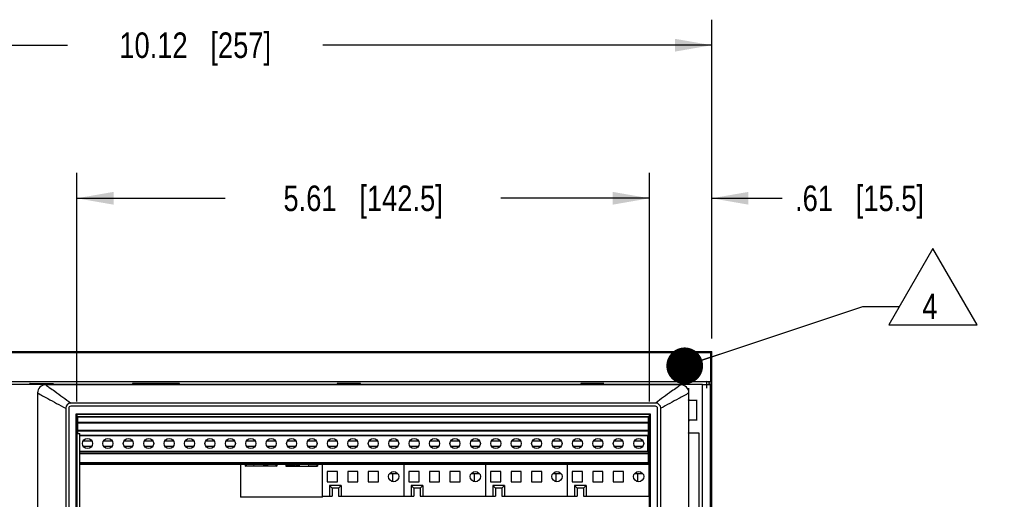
# Model space of a CAD drawing. Header units: inches. Extents: x 0 to 34, y 0 to 22.
# Tile 17 of 42: x 5.4 to 10.2, y 15.4 to 17.8. Entities that reach past the tile are written whole.
import ezdxf

# ---------------------------------------------------------------- set-up
doc = ezdxf.new("R2010")
doc.units = ezdxf.units.IN
doc.header["$LTSCALE"] = 1.87
doc.header["$MEASUREMENT"] = 0
doc.layers.get('0').update_dxf_attribs({"linetype": 'CONTINUOUS'})
for name, color, linetype in [('02___PRT_ALL_AXES', 7, 'CONTINUOUS'), ('DETAIL', 7, 'CONTINUOUS'), ('DIMENSIONS', 7, 'CONTINUOUS')]:
    doc.layers.add(name, color=color, linetype=linetype)
doc.styles.get("Standard").update_dxf_attribs({"font": 'txt', "width": 0.8})
doc.dimstyles.new('DIMSTYLE_2', dxfattribs={"dimtxt": 0.125, "dimasz": 0.18, "dimexe": 0.125, "dimexo": 0.0625, "dimgap": 0.0625, "dimtad": 0, "dimtih": 1, "dimtoh": 1, "dimlfac": 2, "dimzin": 4, "dimdsep": 46, "dimtxsty": 'STANDARD', "dimblk": '_FILLED', "dimblk1": '_FILLED', "dimblk2": '_FILLED', "dimcen": 0.09, "dimazin": 1, "dimtfac": 1, "dimtofl": 0, "dimtmove": 0, "dimatfit": 3, "dimldrblk": '_FILLED', "dimfxl": 1, "dimtolj": 1, "dimtzin": 4, "dimarcsym": 0})
doc.dimstyles.get("Standard").update_dxf_attribs({"dimtxt": 0.125, "dimasz": 0.18, "dimexe": 0.125, "dimexo": 0.0625, "dimgap": 0.09, "dimtad": 0, "dimtih": 1, "dimtoh": 1, "dimzin": 4, "dimdsep": 46, "dimtxsty": 'STANDARD', "dimblk": '_FILLED', "dimblk1": '_FILLED', "dimblk2": '_FILLED', "dimcen": 0.09, "dimazin": 1, "dimtol": 1, "dimtp": 0.02, "dimtm": 0.02, "dimtfac": 1, "dimtofl": 0, "dimtmove": 0, "dimatfit": 3, "dimldrblk": '_FILLED', "dimfxl": 1, "dimtolj": 1, "dimtzin": 4, "dimarcsym": 0})

# ---------------------------------------------------------------- blocks, each defined once
blk = doc.blocks.new('_FILLED')
at = {"color": 0, "linetype": 'BYBLOCK'}
blk.add_solid([(0, 0), (-1, 0.174), (-1, -0.174)], dxfattribs=at)
blk = doc.blocks.new('*D1')
at = {"layer": 'DIMENSIONS', "color": 2, "linetype": 'CONTINUOUS'}
for p, q in [((3.686, 16.2315), (3.686, 17.794)), ((8.746, 16.2315), (8.746, 17.794)), ((3.686, 17.669), (5.591, 17.669)), ((8.746, 17.669), (6.841, 17.669))]:
    blk.add_line(p, q, dxfattribs=at)
at = {"layer": 'DIMENSIONS', "color": 2, "linetype": 'CONTINUOUS', "xscale": 0.18, "yscale": 0.18, "zscale": 0.18, "rotation": 180}
blk.add_blockref('_FILLED', (3.686, 17.669), dxfattribs=at)
at = {"layer": 'DIMENSIONS', "color": 2, "linetype": 'CONTINUOUS', "xscale": 0.18, "yscale": 0.18, "zscale": 0.18}
blk.add_blockref('_FILLED', (8.746, 17.669), dxfattribs=at)
at = {"layer": 'DIMENSIONS', "color": 2, "linetype": 'CONTINUOUS', "insert": (6.216, 17.7315), "char_height": 0.125, "width": 1.125, "attachment_point": 2, "line_spacing_factor": 0.9}
blk.add_mtext('10.12{\\ftxt.shx;\\W1.000000;\\H0.125000; }[257]', dxfattribs=at)
blk = doc.blocks.new('*D17')
at = {"layer": 'DIMENSIONS', "color": 2, "linetype": 'CONTINUOUS'}
for p, q in [((5.636, 15.9225), (5.636, 17.044)), ((8.441, 15.9225), (8.441, 17.044)), ((5.636, 16.919), (6.3635, 16.919)), ((8.441, 16.919), (7.7135, 16.919))]:
    blk.add_line(p, q, dxfattribs=at)
at = {"layer": 'DIMENSIONS', "color": 2, "linetype": 'CONTINUOUS', "xscale": 0.18, "yscale": 0.18, "zscale": 0.18, "rotation": 180}
blk.add_blockref('_FILLED', (5.636, 16.919), dxfattribs=at)
at = {"layer": 'DIMENSIONS', "color": 2, "linetype": 'CONTINUOUS', "xscale": 0.18, "yscale": 0.18, "zscale": 0.18}
blk.add_blockref('_FILLED', (8.441, 16.919), dxfattribs=at)
at = {"layer": 'DIMENSIONS', "color": 2, "linetype": 'CONTINUOUS', "insert": (7.0385, 16.9815), "char_height": 0.125, "width": 1.225, "attachment_point": 2, "line_spacing_factor": 0.9}
blk.add_mtext('5.61{\\ftxt.shx;\\W1.000000;\\H0.125000; }[142.5]', dxfattribs=at)
blk = doc.blocks.new('*D18')
at = {"layer": 'DIMENSIONS', "color": 2, "linetype": 'CONTINUOUS'}
for p, q in [((8.441, 15.9225), (8.441, 17.044)), ((8.746, 16.2315), (8.746, 17.044)), ((8.441, 16.919), (8.081, 16.919)), ((8.746, 16.919), (9.0915, 16.919))]:
    blk.add_line(p, q, dxfattribs=at)
at = {"layer": 'DIMENSIONS', "color": 2, "linetype": 'CONTINUOUS', "xscale": 0.18, "yscale": 0.18, "zscale": 0.18}
blk.add_blockref('_FILLED', (8.441, 16.919), dxfattribs=at)
at = {"layer": 'DIMENSIONS', "color": 2, "linetype": 'CONTINUOUS', "xscale": 0.18, "yscale": 0.18, "zscale": 0.18, "rotation": 180}
blk.add_blockref('_FILLED', (8.746, 16.919), dxfattribs=at)
at = {"layer": 'DIMENSIONS', "color": 2, "linetype": 'CONTINUOUS', "insert": (9.154, 16.9815), "char_height": 0.125, "width": 1.025, "attachment_point": 1, "line_spacing_factor": 0.9}
blk.add_mtext('.61{\\ftxt.shx;\\W1.000000;\\H0.125000; }[15.5]', dxfattribs=at)
blk = doc.blocks.new('FLAG_TRIANGLE_BL12', base_point=(9.7653, 16.4858))
at = {"layer": 'DETAIL', "color": 2, "linetype": 'CONTINUOUS'}
for p, q in [((9.8291, 16.6731), (9.6128, 16.2985)), ((10.0454, 16.2985), (9.8291, 16.6731)), ((9.4853, 16.3893), (9.6653, 16.3893)), ((9.6128, 16.2985), (10.0454, 16.2985))]:
    blk.add_line(p, q, dxfattribs=at)
at = {"layer": 'DETAIL', "color": 2, "linetype": 'CONTINUOUS', "width": 0.8}
blk.add_text('4', height=0.125, dxfattribs=at).set_placement((9.7774, 16.3268))

msp = doc.modelspace()

# ---------------------------------------------------------------- linework, layer by layer
at = {"color": 7, "linetype": 'CONTINUOUS'}
for p, q in [((3.68605, 16.16905), (8.74605, 16.16905)), ((3.69193, 16.16317), (8.74017, 16.16317)), ((8.74017, 16.16317), (8.74605, 16.16905)), ((8.74605, 16.01987), (8.74605, 16.16905)), ((3.69253, 16.02203), (8.73957, 16.02203)), ((3.71073, 16.0219), (8.72136, 16.0219)), ((5.4061, 16.00675), (5.4061, 16.01225)), ((5.40767, 16.01068), (5.4061, 16.01225)), ((5.4061, 16.01225), (5.52, 16.01225)), ((5.51843, 16.01068), (5.52, 16.01225)), ((5.52, 16.01225), (5.52, 16.00675)), ((5.90868, 16.01162), (5.90868, 16.00675)), ((5.90868, 16.01162), (5.91326, 16.00704)), ((6.13842, 16.01162), (5.90868, 16.01162)), ((6.13384, 16.00704), (6.13842, 16.01162)), ((6.13842, 16.00675), (6.13842, 16.01162)), ((6.9121, 16.01155), (6.9121, 16.00675)), ((7.026, 16.01155), (6.9121, 16.01155)), ((6.91367, 16.00998), (6.9121, 16.01155)), ((7.02443, 16.00998), (7.026, 16.01155)), ((7.026, 16.00675), (7.026, 16.01155)), ((8.218, 16.01155), (8.1041, 16.01155)), ((8.1041, 16.01155), (8.1041, 16.00675)), ((8.10567, 16.00998), (8.1041, 16.01155)), ((8.73355, 16.01987), (8.72136, 16.0219)), ((8.72136, 15.98905), (8.72136, 16.0219)), ((8.73355, 16.01987), (8.74605, 16.01987)), ((8.73355, 16.00862), (8.73355, 16.01987)), ((8.73957, 16.02203), (8.74605, 16.01987)), ((8.7006, 16.00662), (3.7315, 16.00662)), ((5.40767, 16.00675), (5.40767, 16.01068)), ((5.40767, 16.0105), (5.41502, 16.00904)), ((5.42327, 16.00837), (5.41355, 16.00675)), ((5.51107, 16.00904), (5.41502, 16.00904)), ((5.50383, 16.00837), (5.42327, 16.00837)), ((5.44405, 15.96505), (5.44405, 12.88855)), ((8.59405, 16.00505), (5.48405, 16.00505)), ((5.51355, 16.00675), (5.50383, 16.00837)), ((5.51843, 16.0105), (5.51107, 16.00904)), ((5.51843, 16.01068), (5.51843, 16.00675)), ((6.91367, 16.00998), (6.91367, 16.00675)), ((6.91367, 16.0098), (6.92102, 16.00834)), ((6.92827, 16.00837), (6.91855, 16.00675)), ((6.92809, 16.00834), (6.92102, 16.00834)), ((7.01855, 16.00675), (7.00883, 16.00837)), ((7.01707, 16.00834), (7.00901, 16.00834)), ((7.02443, 16.0098), (7.01707, 16.00834)), ((7.02443, 16.00675), (7.02443, 16.00998)), ((8.10567, 16.00998), (8.10567, 16.00675)), ((8.10567, 16.0098), (8.11302, 16.00834)), ((8.12027, 16.00837), (8.11055, 16.00675)), ((8.12009, 16.00834), (8.11302, 16.00834)), ((8.21055, 16.00675), (8.20083, 16.00837)), ((8.20907, 16.00834), (8.20101, 16.00834)), ((8.21643, 16.0098), (8.20907, 16.00834)), ((8.63155, 15.98905), (8.63155, 15.93036)), ((8.63405, 12.88855), (8.63405, 15.96505)), ((8.7006, 12.84712), (8.7006, 16.00662)), ((8.7345, 16.00878), (8.73355, 16.00862)), ((8.74605, 16.00878), (8.7345, 16.00878)), ((8.74605, 16.00878), (8.74059, 16.00696)), ((8.74059, 12.84678), (8.74059, 16.00696)), ((8.74605, 12.84496), (8.74605, 16.00878)), ((5.60655, 15.91479), (5.60655, 15.91505)), ((8.47155, 15.91505), (5.60655, 15.91505)), ((8.47155, 15.91479), (8.47155, 15.91505)), ((8.63155, 15.93036), (8.63198, 15.9308)), ((8.63155, 15.93036), (8.67126, 15.93036)), ((8.63198, 15.9308), (8.63755, 15.9308)), ((8.67169, 15.9308), (8.67126, 15.93036)), ((8.67126, 15.93036), (8.67126, 15.83124)), ((8.67353, 15.92527), (8.67169, 15.9308)), ((5.58155, 15.89005), (5.58155, 13.12805)), ((5.58181, 15.89005), (5.58155, 15.89005)), ((5.59638, 15.88971), (5.59638, 13.12838)), ((8.47071, 15.89971), (5.60638, 15.89971)), ((8.48071, 13.12838), (8.48071, 15.88971)), ((8.49655, 13.12805), (8.49655, 15.89005)), ((5.63321, 13.15521), (5.63321, 15.86289)), ((5.63605, 15.86005), (5.63321, 15.86289)), ((5.63321, 15.86289), (8.44388, 15.86289)), ((5.63605, 15.86005), (5.63605, 13.15805)), ((8.44105, 15.86005), (5.63605, 15.86005)), ((5.6413, 15.76655), (5.6413, 15.85007)), ((5.6413, 15.85007), (8.4363, 15.85007)), ((5.6413, 15.84757), (8.4363, 15.84757)), ((5.6413, 15.82257), (8.4363, 15.82257)), ((5.6413, 15.82007), (8.4363, 15.82007)), ((8.4363, 15.82007), (8.4363, 15.85007)), ((8.4363, 15.78057), (8.4363, 15.81974)), ((8.44105, 15.86005), (8.44388, 15.86289)), ((8.44105, 13.15805), (8.44105, 15.86005)), ((8.44388, 15.86289), (8.44388, 13.15521)), ((8.67126, 15.83124), (8.63155, 15.83124)), ((8.63155, 15.83124), (8.63155, 15.76867)), ((8.63155, 15.83124), (8.63198, 15.8308)), ((8.63198, 15.8308), (8.63755, 15.8308)), ((8.67126, 15.83124), (8.67169, 15.8308)), ((5.6413, 15.77657), (5.63605, 15.77657)), ((8.4363, 15.81757), (5.6413, 15.81757)), ((5.6413, 15.78307), (8.4363, 15.78307)), ((5.6413, 15.78057), (8.4363, 15.78057)), ((8.4363, 15.77807), (5.6413, 15.77807)), ((8.44105, 15.77657), (8.43624, 15.77657)), ((8.4363, 15.61407), (8.4363, 15.78024)), ((8.63198, 15.776), (8.63198, 15.7691)), ((5.65155, 15.75882), (8.4363, 15.75882)), ((5.65155, 15.75632), (8.4363, 15.75632)), ((5.66815, 15.73132), (5.70845, 15.73132)), ((5.76815, 15.73132), (5.80845, 15.73132)), ((5.86815, 15.73132), (5.90845, 15.73132)), ((5.96815, 15.73132), (6.00845, 15.73132)), ((6.06815, 15.73132), (6.10845, 15.73132)), ((6.16815, 15.73132), (6.20845, 15.73132)), ((6.26815, 15.73132), (6.30845, 15.73132)), ((6.36815, 15.73132), (6.40845, 15.73132)), ((6.46815, 15.73132), (6.50845, 15.73132)), ((6.56815, 15.73132), (6.60845, 15.73132)), ((6.66815, 15.73132), (6.70845, 15.73132)), ((6.76815, 15.73132), (6.80845, 15.73132)), ((6.86815, 15.73132), (6.90845, 15.73132)), ((6.96815, 15.73132), (7.00845, 15.73132)), ((7.06815, 15.73132), (7.10845, 15.73132)), ((7.16815, 15.73132), (7.20845, 15.73132)), ((7.26815, 15.73132), (7.30845, 15.73132)), ((7.36815, 15.73132), (7.40845, 15.73132)), ((7.46815, 15.73132), (7.50845, 15.73132)), ((7.56815, 15.73132), (7.60845, 15.73132)), ((7.66815, 15.73132), (7.70845, 15.73132)), ((7.76815, 15.73132), (7.80845, 15.73132)), ((7.86815, 15.73132), (7.90845, 15.73132)), ((7.96815, 15.73132), (8.00845, 15.73132)), ((8.06815, 15.73132), (8.10845, 15.73132)), ((8.16815, 15.73132), (8.20845, 15.73132)), ((8.26815, 15.73132), (8.30845, 15.73132)), ((8.36815, 15.73132), (8.40845, 15.73132)), ((8.43205, 15.75632), (8.43205, 15.67882)), ((8.43205, 15.73132), (8.4363, 15.73132)), ((8.63155, 15.76867), (8.63198, 15.7691)), ((8.68466, 15.76867), (8.63155, 15.76867)), ((8.63198, 15.7691), (8.6782, 15.7691)), ((8.68466, 14.50793), (8.68466, 15.76867)), ((8.4363, 15.67882), (5.65155, 15.67882)), ((8.4363, 15.67632), (5.65155, 15.67632)), ((5.66815, 15.70382), (5.70845, 15.70382)), ((5.76815, 15.70382), (5.80845, 15.70382)), ((5.86815, 15.70382), (5.90845, 15.70382)), ((5.96815, 15.70382), (6.00845, 15.70382)), ((6.06815, 15.70382), (6.10845, 15.70382)), ((6.16815, 15.70382), (6.20845, 15.70382)), ((6.26815, 15.70382), (6.30845, 15.70382)), ((6.36815, 15.70382), (6.40845, 15.70382)), ((6.46815, 15.70382), (6.50845, 15.70382)), ((6.56815, 15.70382), (6.60845, 15.70382)), ((6.66815, 15.70382), (6.70845, 15.70382)), ((6.76815, 15.70382), (6.80845, 15.70382)), ((6.86815, 15.70382), (6.90845, 15.70382)), ((6.96815, 15.70382), (7.00845, 15.70382)), ((7.06815, 15.70382), (7.10845, 15.70382)), ((7.16815, 15.70382), (7.20845, 15.70382)), ((7.26815, 15.70382), (7.30845, 15.70382)), ((7.36815, 15.70382), (7.40845, 15.70382)), ((7.46815, 15.70382), (7.50845, 15.70382)), ((7.56815, 15.70382), (7.60845, 15.70382)), ((7.66815, 15.70382), (7.70845, 15.70382)), ((7.76815, 15.70382), (7.80845, 15.70382)), ((7.86815, 15.70382), (7.90845, 15.70382)), ((7.96815, 15.70382), (8.00845, 15.70382)), ((8.06815, 15.70382), (8.10845, 15.70382)), ((8.16815, 15.70382), (8.20845, 15.70382)), ((8.26815, 15.70382), (8.30845, 15.70382)), ((8.36815, 15.70382), (8.40845, 15.70382)), ((8.43205, 15.70382), (8.4363, 15.70382)), ((5.65155, 15.67057), (8.4363, 15.67057)), ((5.65155, 15.66807), (8.4363, 15.66807)), ((8.4363, 15.65307), (8.44105, 15.65307)), ((8.4363, 15.63807), (8.44105, 15.63807)), ((8.4363, 15.62257), (5.65155, 15.62257)), ((8.4363, 15.62007), (5.65155, 15.62007)), ((8.4363, 15.61657), (5.65155, 15.61657)), ((8.4363, 15.61407), (5.65155, 15.61407)), ((6.43729, 15.61407), (6.43729, 15.45529)), ((6.46047, 15.61407), (6.46047, 15.6071)), ((6.46047, 15.6071), (6.46542, 15.60825)), ((6.61562, 15.6071), (6.46047, 15.6071)), ((6.46542, 15.61369), (6.46542, 15.60825)), ((6.46546, 15.60815), (6.46542, 15.60825)), ((6.46546, 15.60815), (6.50289, 15.60815)), ((6.50289, 15.60815), (6.50486, 15.61407)), ((6.57321, 15.60815), (6.57123, 15.61407)), ((6.57321, 15.60815), (6.61112, 15.60815)), ((6.61112, 15.61372), (6.61112, 15.60815)), ((6.61112, 15.60815), (6.61562, 15.6071)), ((6.61562, 15.61407), (6.61562, 15.6071)), ((6.66047, 15.61407), (6.66047, 15.6071)), ((6.66498, 15.60815), (6.66047, 15.6071)), ((6.66047, 15.6071), (6.81562, 15.6071)), ((6.66498, 15.61372), (6.66498, 15.60815)), ((6.70289, 15.60815), (6.66498, 15.60815)), ((6.70289, 15.60815), (6.70486, 15.61407)), ((6.77321, 15.60815), (6.77123, 15.61407)), ((6.77321, 15.60815), (6.81114, 15.60815)), ((6.81562, 15.6071), (6.81112, 15.60815)), ((6.81114, 15.61373), (6.81114, 15.60815)), ((6.81562, 15.61407), (6.81562, 15.6071)), ((6.83805, 15.61407), (6.83805, 15.45954)), ((6.83931, 15.45529), (6.83931, 15.61407)), ((6.86305, 15.58007), (6.86305, 15.53007)), ((6.91305, 15.58007), (6.86305, 15.58007)), ((6.91305, 15.53007), (6.91305, 15.58007)), ((6.96305, 15.58007), (6.96305, 15.53007)), ((7.01305, 15.58007), (6.96305, 15.58007)), ((7.01305, 15.53007), (7.01305, 15.58007)), ((7.06305, 15.58007), (7.06305, 15.53007)), ((7.11305, 15.58007), (7.06305, 15.58007)), ((7.11305, 15.53007), (7.11305, 15.58007)), ((7.23805, 15.61407), (7.23805, 15.45954)), ((7.26305, 15.58007), (7.26305, 15.53007)), ((7.31305, 15.58007), (7.26305, 15.58007)), ((7.31305, 15.53007), (7.31305, 15.58007)), ((7.36305, 15.58007), (7.36305, 15.53007)), ((7.41305, 15.58007), (7.36305, 15.58007)), ((7.41305, 15.53007), (7.41305, 15.58007)), ((7.46305, 15.58007), (7.46305, 15.53007)), ((7.51305, 15.58007), (7.46305, 15.58007)), ((7.51305, 15.53007), (7.51305, 15.58007)), ((7.63805, 15.61407), (7.63805, 15.45954)), ((7.71305, 15.58007), (7.66305, 15.58007)), ((7.66305, 15.58007), (7.66305, 15.53007)), ((7.71305, 15.53007), (7.71305, 15.58007)), ((7.81305, 15.58007), (7.76305, 15.58007)), ((7.76305, 15.58007), (7.76305, 15.53007)), ((7.81305, 15.53007), (7.81305, 15.58007)), ((7.91305, 15.58007), (7.86305, 15.58007)), ((7.86305, 15.58007), (7.86305, 15.53007)), ((7.91305, 15.53007), (7.91305, 15.58007)), ((8.03805, 15.61407), (8.03805, 15.45954)), ((8.11305, 15.58007), (8.06305, 15.58007)), ((8.06305, 15.58007), (8.06305, 15.53007)), ((8.11305, 15.53007), (8.11305, 15.58007)), ((8.21305, 15.58007), (8.16305, 15.58007)), ((8.16305, 15.58007), (8.16305, 15.53007)), ((8.21305, 15.53007), (8.21305, 15.58007)), ((8.31305, 15.58007), (8.26305, 15.58007)), ((8.26305, 15.58007), (8.26305, 15.53007)), ((8.31305, 15.53007), (8.31305, 15.58007)), ((8.43805, 15.61407), (8.43805, 15.45954)), ((6.86305, 15.53007), (6.91305, 15.53007)), ((6.96305, 15.53007), (7.01305, 15.53007)), ((7.06305, 15.53007), (7.11305, 15.53007)), ((7.20839, 15.56907), (7.1677, 15.56907)), ((7.18205, 15.56907), (7.18205, 15.53106)), ((7.26305, 15.53007), (7.31305, 15.53007)), ((7.36305, 15.53007), (7.41305, 15.53007)), ((7.46305, 15.53007), (7.51305, 15.53007)), ((7.60839, 15.56907), (7.5677, 15.56907)), ((7.58205, 15.56907), (7.58205, 15.53106)), ((7.66305, 15.53007), (7.71305, 15.53007)), ((7.76305, 15.53007), (7.81305, 15.53007)), ((7.86305, 15.53007), (7.91305, 15.53007)), ((8.00839, 15.56907), (7.9677, 15.56907)), ((7.98205, 15.56907), (7.98205, 15.53106)), ((8.06305, 15.53007), (8.11305, 15.53007)), ((8.16305, 15.53007), (8.21305, 15.53007)), ((8.26305, 15.53007), (8.31305, 15.53007)), ((8.40839, 15.56907), (8.3677, 15.56907)), ((8.38205, 15.56907), (8.38205, 15.53106)), ((6.87455, 15.51141), (6.87455, 15.45954)), ((6.93055, 15.51141), (6.87455, 15.51141)), ((6.87455, 15.51141), (6.88705, 15.49891)), ((6.88705, 15.49891), (6.88705, 15.45954)), ((6.91805, 15.49891), (6.88705, 15.49891)), ((6.91805, 15.49891), (6.93055, 15.51141)), ((6.91805, 15.49891), (6.91805, 15.45954)), ((6.93055, 15.51141), (6.93055, 15.45954)), ((7.27455, 15.51141), (7.27455, 15.45954)), ((7.33055, 15.51141), (7.27455, 15.51141)), ((7.27455, 15.51141), (7.28705, 15.49891)), ((7.28705, 15.49891), (7.28705, 15.45954)), ((7.31805, 15.49891), (7.28705, 15.49891)), ((7.31805, 15.49891), (7.33055, 15.51141)), ((7.31805, 15.49891), (7.31805, 15.45954)), ((7.33055, 15.51141), (7.33055, 15.45954)), ((7.73055, 15.51141), (7.67455, 15.51141)), ((7.67455, 15.51141), (7.67455, 15.45954)), ((7.67455, 15.51141), (7.68705, 15.49891)), ((7.71805, 15.49891), (7.68705, 15.49891)), ((7.68705, 15.49891), (7.68705, 15.45954)), ((7.71805, 15.49891), (7.73055, 15.51141)), ((7.71805, 15.49891), (7.71805, 15.45954)), ((7.73055, 15.51141), (7.73055, 15.45954)), ((8.13055, 15.51141), (8.07455, 15.51141)), ((8.07455, 15.51141), (8.07455, 15.45954)), ((8.07455, 15.51141), (8.08705, 15.49891)), ((8.11805, 15.49891), (8.08705, 15.49891)), ((8.08705, 15.49891), (8.08705, 15.45954)), ((8.11805, 15.49891), (8.13055, 15.51141)), ((8.11805, 15.49891), (8.11805, 15.45954)), ((8.13055, 15.51141), (8.13055, 15.45954)), ((6.83931, 15.45529), (6.43729, 15.45529)), ((6.83805, 15.45954), (6.88705, 15.45954)), ((6.91805, 15.45954), (7.28705, 15.45954)), ((7.31805, 15.45954), (7.68705, 15.45954)), ((7.71805, 15.45954), (8.08705, 15.45954)), ((8.11805, 15.45954), (8.43805, 15.45954))]:
    msp.add_line(p, q, dxfattribs=at)
at = {"color": 3, "linetype": 'CONTINUOUS'}
msp.add_line((8.4363, 15.61407), (8.44105, 15.61407), dxfattribs=at)
at = {"color": 7, "linetype": 'CONTINUOUS'}
for centre, radius in [((5.6883, 15.71757), 0.0245), ((5.7883, 15.71757), 0.0245), ((5.8883, 15.71757), 0.0245), ((5.9883, 15.71757), 0.0245), ((6.0883, 15.71757), 0.0245), ((6.1883, 15.71757), 0.0245), ((6.2883, 15.71757), 0.0245), ((6.3883, 15.71757), 0.0245), ((6.4883, 15.71757), 0.0245), ((6.5883, 15.71757), 0.0245), ((6.6883, 15.71757), 0.0245), ((6.7883, 15.71757), 0.0245), ((6.8883, 15.71757), 0.0245), ((6.9883, 15.71757), 0.0245), ((7.0883, 15.71757), 0.0245), ((7.1883, 15.71757), 0.0245), ((7.2883, 15.71757), 0.0245), ((7.3883, 15.71757), 0.0245), ((7.4883, 15.71757), 0.0245), ((7.5883, 15.71757), 0.0245), ((7.6883, 15.71757), 0.0245), ((7.7883, 15.71757), 0.0245), ((7.8883, 15.71757), 0.0245), ((7.9883, 15.71757), 0.0245), ((8.0883, 15.71757), 0.0245), ((8.1883, 15.71757), 0.0245), ((8.2883, 15.71757), 0.0245), ((8.3883, 15.71757), 0.0245), ((7.18805, 15.55507), 0.025), ((7.58805, 15.55507), 0.025), ((7.98805, 15.55507), 0.025), ((8.38805, 15.55507), 0.025)]:
    msp.add_circle(centre, radius, dxfattribs=at)
for centre, radius, start, end in [((5.48405, 15.96505), 0.04, 90, 180), ((8.59405, 15.96505), 0.04, 0, 90), ((5.60655, 15.89005), 0.025, 90, 180), ((8.47155, 15.89005), 0.025, 0, 90)]:
    msp.add_arc(centre, radius, start, end, dxfattribs=at)
for centre, major_axis, ratio, start_param, end_param in [((8.75129, 16.02155), (0, 0.44762), 0.0261859, 1.2488818, 1.5697241), ((8.7006, 16.00697), (0.04, 0), 0.0087269, -1.5707963, -0.0261799), ((5.60639, 15.88971), (-0.00707, 0.00707), 0.9996955, -0.7852459, 0.7852459), ((8.47071, 15.88971), (0.00707, 0.00707), 0.9996955, -0.7852459, 0.7852459), ((6.53805, 15.61407), (0.03, 0), 0.0524078, -1.225954, -0.0000023), ((6.73805, 15.61407), (0.03, 0), 0.0524078, -3.1415903, -1.9156387)]:
    msp.add_ellipse(centre, major_axis=major_axis, ratio=ratio, start_param=start_param, end_param=end_param, dxfattribs=at)
for points, knots in [([(5.44405, 15.96505), (5.46063, 15.95625), (5.50606, 15.93051), (5.55202, 15.90573), (5.58155, 15.89005)], [0, 0, 0, 0, 0.3595816, 1, 1, 1, 1]), ([(5.48405, 16.00505), (5.48971, 16.00062), (5.50461, 15.99012), (5.54599, 15.9609), (5.58097, 15.93503), (5.60655, 15.91505)], [0, 0, 0, 0, 0.1418701, 0.3594695, 1, 1, 1, 1]), ([(8.59405, 16.00505), (8.58838, 16.00062), (8.57349, 15.99012), (8.5321, 15.9609), (8.49713, 15.93503), (8.47155, 15.91505)], [0, 0, 0, 0, 0.1418701, 0.3594695, 1, 1, 1, 1]), ([(8.63405, 15.96505), (8.61747, 15.95625), (8.57203, 15.93051), (8.52608, 15.90573), (8.49655, 15.89005)], [0, 0, 0, 0, 0.3595816, 1, 1, 1, 1])]:
    msp.add_open_spline(points, degree=3, knots=knots, dxfattribs=at)
at = {"layer": '02___PRT_ALL_AXES', "color": 3, "linetype": 'CONTINUOUS'}
msp.add_line((8.74605, 16.00878), (8.74605, 16.01987), dxfattribs=at)
at = {"layer": '02___PRT_ALL_AXES', "color": 7, "linetype": 'CONTINUOUS'}
for p in [(5.63605, 15.76655), (5.65155, 13.25155)]:
    msp.add_line(p, (5.65155, 15.76655), dxfattribs=at)

# ---------------------------------------------------------------- block references
at = {"layer": 'DETAIL', "color": 2, "linetype": 'CONTINUOUS'}
msp.add_blockref('FLAG_TRIANGLE_BL12', (9.76535, 16.4858), dxfattribs=at)

# ---------------------------------------------------------------- dimensions: what is measured, and where the dimension line sits
at = {"layer": 'DIMENSIONS', "color": 2, "linetype": 'CONTINUOUS'}
for base, p1, p2, picture, middle in [((8.74605, 17.66905), (3.68605, 16.16905), (8.74605, 16.16905), '*D1', (6.21605, 17.66905)), ((8.44105, 16.91905), (5.63605, 15.86005), (8.44105, 15.86005), '*D17', (7.03855, 16.91905))]:
    dim = msp.add_linear_dim(base=base, p1=p1, p2=p2, dimstyle='DIMSTYLE_2', dxfattribs=at)
    dim.commit()
    dim.dimension.update_dxf_attribs({"geometry": picture, "text_midpoint": middle, "dimtype": 160})
dim = msp.add_linear_dim(base=(8.44105, 16.91905), p1=(8.74605, 16.16905), p2=(8.44105, 15.86005), angle=180, dimstyle='DIMSTYLE_2', dxfattribs=at)
dim.commit()
dim.dimension.update_dxf_attribs({"geometry": '*D18', "text_midpoint": (9.66651, 16.91905), "dimtype": 160})

# ---------------------------------------------------------------- leaders
at = {"layer": 'DETAIL', "color": 2, "linetype": 'CONTINUOUS'}
msp.add_leader([(8.61362, 16.09811), (9.48527, 16.38929)], dimstyle='STANDARD', override={"dimtad": 0, "dimldrblk": 'DOT'}, dxfattribs=at)

doc.saveas('drawing.dxf')
